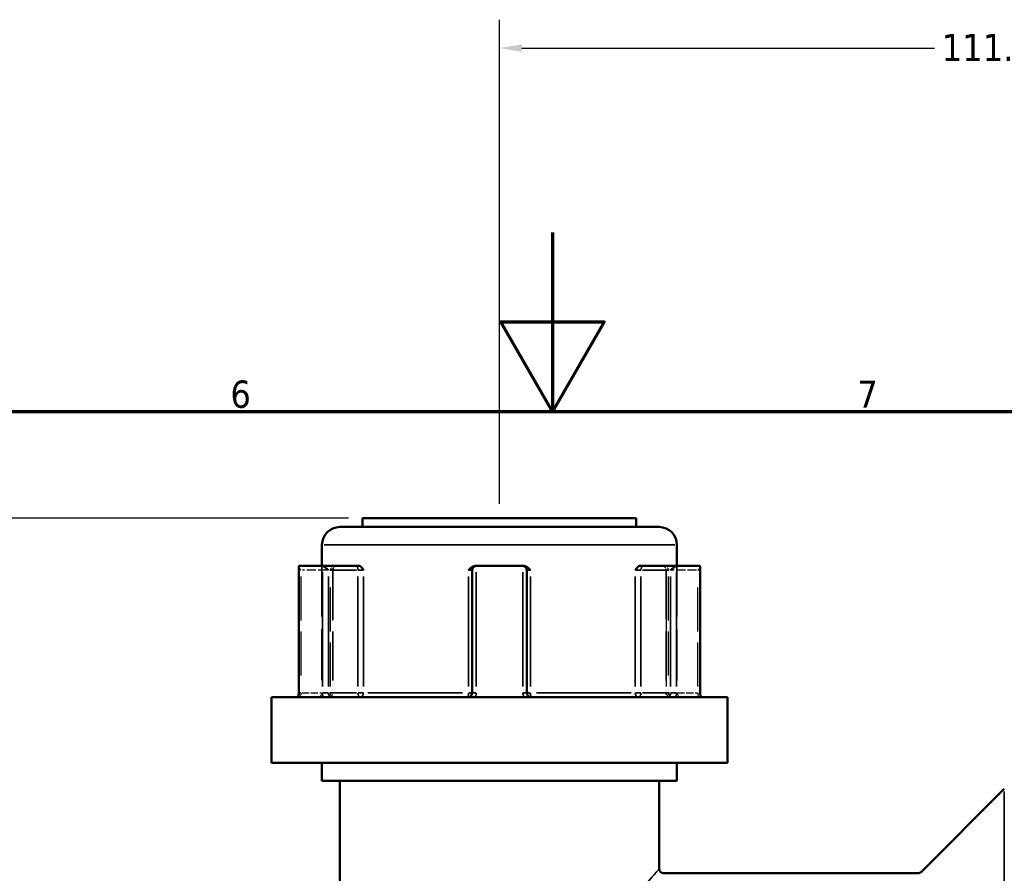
# Model space of a CAD drawing. Header units: millimetres. Extents: x 0 to 893, y 0 to 988.
# Tile 6 of 20: x 361 to 471, y 522 to 618. Entities that reach past the tile are written whole.
import ezdxf

# ---------------------------------------------------------------- set-up
doc = ezdxf.new("R2010")
doc.units = ezdxf.units.MM
doc.linetypes.add('DASHED', pattern=[0.2067, 0.1654, -0.0413])
for name, color, linetype, lineweight in [('Border (ANSI)', 7, 'Continuous', 70), ('Dimension (ANSI)', 7, 'Continuous', 25), ('Hidden (ANSI)', 7, 'DASHED', 35), ('Hidden Narrow (ANSI)', 7, 'DASHED', 25), ('Visible (ANSI)', 7, 'Continuous', 50), ('Visible Narrow (ANSI)', 7, 'Continuous', 35)]:
    doc.layers.add(name, color=color, linetype=linetype, lineweight=lineweight)
doc.styles.add('Note Text (ANSI)', font='tahoma.ttf')
doc.dimstyles.new('Default - mm (ANSI)', dxfattribs={"dimtxt": 3.048, "dimasz": 2.5, "dimexe": 3.175, "dimexo": 1.6002, "dimgap": 0.8, "dimtad": 0, "dimtoh": 1, "dimrnd": 1e-08, "dimzin": 4, "dimdsep": 46, "dimtxsty": 'Note Text (ANSI)', "dimcen": 0.09, "dimdle": 10, "dimclrd": 256, "dimclre": 256, "dimclrt": 256, "dimadec": 1, "dimazin": 1, "dimtfac": 1, "dimtofl": 0, "dimtmove": 0, "dimatfit": 3, "dimfxl": 1, "dimtolj": 1, "dimtzin": 4, "dimlwd": -1, "dimlwe": -1, "dimarcsym": 0})

# ---------------------------------------------------------------- blocks, each defined once
blk = doc.blocks.new('Borders Default Border')
at = {"layer": 'Border (ANSI)', "flags": 128}
for points in [[(420.5, 594), (420.5, 574), (414.73, 584), (426.27, 584), (420.5, 574)], [(20, 20), (20, 574), (821, 574), (821, 20), (20, 20)]]:
    blk.add_lwpolyline(points, dxfattribs=at)
at = {"layer": 'Border (ANSI)', "char_height": 3.05, "attachment_point": 7, "style": 'Note Text (ANSI)'}
for s, insert in [('6', (384.49, 574.34)), ('7', (454.6, 574.4))]:
    blk.add_mtext(s, dxfattribs=dict(at, insert=insert))
blk = doc.blocks.new('*D8')
at = {"layer": 'Defpoints', "color": 0, "transparency": 16777216}
for p in [(269.28, 562.06), (399.28, 562.06), (414.58, 212.06)]:
    blk.add_point(p, dxfattribs=at)
at = {"layer": 'Dimension (ANSI)', "transparency": 16777216}
for p, q in [((397.68, 562.06), (266.1, 562.06)), ((269.28, 559.56), (269.28, 394.03)), ((269.28, 214.56), (269.28, 380.09)), ((412.98, 212.06), (266.1, 212.06))]:
    blk.add_line(p, q, dxfattribs=at)
for points in [[(268.86, 559.56), (269.7, 559.56), (269.28, 562.06)], [(268.86, 214.56), (269.7, 214.56), (269.28, 212.06)]]:
    blk.add_solid(points, dxfattribs=at)
at = {"layer": 'Dimension (ANSI)', "transparency": 16777216, "insert": (267.69, 380.89), "char_height": 3.048, "attachment_point": 1, "rotation": 90, "style": 'Note Text (ANSI)'}
blk.add_mtext('\\A1;350.00', dxfattribs=at)
blk = doc.blocks.new('*D10')
at = {"layer": 'Defpoints', "color": 0, "transparency": 16777216}
for p in [(525.58, 614.65), (414.58, 562.06), (525.58, 531.44)]:
    blk.add_point(p, dxfattribs=at)
at = {"layer": 'Dimension (ANSI)', "transparency": 16777216}
for p, q in [((414.58, 563.66), (414.58, 617.82)), ((525.58, 533.04), (525.58, 617.82)), ((417.08, 614.65), (463.24, 614.65)), ((523.08, 614.65), (476.92, 614.65))]:
    blk.add_line(p, q, dxfattribs=at)
for points in [[(417.08, 615.06), (417.08, 614.23), (414.58, 614.65)], [(523.08, 615.06), (523.08, 614.23), (525.58, 614.65)]]:
    blk.add_solid(points, dxfattribs=at)
at = {"layer": 'Dimension (ANSI)', "transparency": 16777216, "insert": (464.04, 616.23), "char_height": 3.048, "attachment_point": 1, "style": 'Note Text (ANSI)'}
blk.add_mtext('\\A1;111.00', dxfattribs=at)

msp = doc.modelspace()

# ---------------------------------------------------------------- linework, layer by layer
at = {"layer": 'Hidden (ANSI)', "ltscale": 34.3493}
for p, q in [((394.729, 556.711), (394.729, 542.511)), ((434.429, 556.711), (434.429, 542.511))]:
    msp.add_line(p, q, dxfattribs=at)
at = {"layer": 'Hidden (ANSI)', "ltscale": 33.139816}
for p, q in [((395.947, 556.211), (395.947, 542.511)), ((433.211, 556.211), (433.211, 542.511))]:
    msp.add_line(p, q, dxfattribs=at)
at = {"layer": 'Hidden (ANSI)', "ltscale": 0.346335}
for centre, start, end in [((396.447, 556.211), 159.15758, 180), ((432.711, 556.211), 0, 20.84242)]:
    msp.add_arc(centre, 0.5, start, end, dxfattribs=at)
at = {"layer": 'Hidden (ANSI)', "ltscale": 1.495845}
for centre, start, end in [((394.229, 542.511), 270, 0), ((395.447, 542.511), 270, 0), ((433.711, 542.511), 180, 270), ((434.929, 542.511), 180, 270)]:
    msp.add_arc(centre, 0.5, start, end, dxfattribs=at)
at = {"layer": 'Hidden (ANSI)', "ltscale": 1.29952}
for centre, major_axis, start_param, end_param in [((392.633, 556.211), (-0.483, 0.483), 0.2617994, 1.3089969), ((436.525, 556.211), (-0.483, -0.483), 1.8325957, 2.8797933)]:
    msp.add_ellipse(centre, major_axis=major_axis, ratio=0.2679492, start_param=start_param, end_param=end_param, dxfattribs=at)
at = {"layer": 'Hidden (ANSI)', "ltscale": 1.940749}
for points, knots in [([(395.917, 556.211), (395.918, 556.212), (395.918, 556.212), (395.954, 556.319), (395.989, 556.419), (396.056, 556.564), (396.091, 556.625), (396.162, 556.694), (396.194, 556.711), (396.226, 556.711)], [-0.000316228, -0.000316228, -0.000316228, -0.000316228, 0, 0, 0.044767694, 0.044767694, 0.076339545, 0.076339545, 0.099395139, 0.099395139, 0.099395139, 0.099395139]), ([(432.932, 556.711), (432.965, 556.711), (432.997, 556.694), (433.067, 556.625), (433.102, 556.564), (433.17, 556.419), (433.204, 556.319), (433.24, 556.212), (433.241, 556.212), (433.241, 556.211)], [0.236796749, 0.236796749, 0.236796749, 0.236796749, 0.258427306, 0.258427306, 0.288047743, 0.288047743, 0.330048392, 0.330048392, 0.330345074, 0.330345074, 0.330345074, 0.330345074])]:
    msp.add_open_spline(points, degree=3, knots=knots, dxfattribs=at)
at = {"layer": 'Hidden Narrow (ANSI)', "ltscale": 6.056921}
for p, q in [((395.29, 556.211), (392.536, 556.211)), ((436.622, 556.211), (433.868, 556.211))]:
    msp.add_line(p, q, dxfattribs=at)
at = {"layer": 'Hidden Narrow (ANSI)', "ltscale": 29.825834}
for p, q in [((392.383, 555.526), (392.383, 543.196)), ((395.697, 543.196), (395.697, 555.526)), ((395.917, 555.526), (395.917, 543.196)), ((433.241, 543.196), (433.241, 555.526)), ((433.461, 555.526), (433.461, 543.196)), ((436.775, 543.196), (436.775, 555.526))]:
    msp.add_line(p, q, dxfattribs=at)
at = {"layer": 'Hidden Narrow (ANSI)', "ltscale": 0.540283}
for p, q in [((392.37, 542.511), (392.183, 542.511)), ((436.976, 542.511), (436.789, 542.511))]:
    msp.add_line(p, q, dxfattribs=at)
at = {"layer": 'Hidden Narrow (ANSI)', "ltscale": 4.762628}
for p, q in [((392.503, 542.511), (394.669, 542.511)), ((434.489, 542.511), (436.655, 542.511))]:
    msp.add_line(p, q, dxfattribs=at)
at = {"layer": 'Hidden Narrow (ANSI)', "ltscale": 1.346251}
for centre, major_axis, ratio, start_param, end_param in [((395.947, 556.211), (0, 0.5), 0.5, 0.0785398, 1.4922565), ((433.211, 556.211), (0, 0.5), 0.5, 4.7909288, 6.2046455), ((395.447, 542.511), (0, -0.5), 0.5, 0.0785398, 1.4922565), ((395.447, 542.511), (0, -0.5), 0.94014, 0.0785398, 1.4922565), ((433.711, 542.511), (0, -0.5), 0.94014, 4.7909288, 6.2046455), ((433.711, 542.511), (0, -0.5), 0.5, 4.7909288, 6.2046455)]:
    msp.add_ellipse(centre, major_axis=major_axis, ratio=ratio, start_param=start_param, end_param=end_param, dxfattribs=at)
at = {"layer": 'Hidden Narrow (ANSI)', "ltscale": 1.368955}
for points, knots in [([(392.383, 542.511), (392.383, 542.479), (392.382, 542.446), (392.377, 542.364), (392.372, 542.315), (392.354, 542.211), (392.341, 542.159), (392.306, 542.064), (392.284, 542.029), (392.256, 542.013), (392.25, 542.011), (392.245, 542.011)], [0, 0, 0, 0, 0.01936722, 0.01936722, 0.05035476, 0.05035476, 0.09063857, 0.09063857, 0.14300752, 0.14300752, 0.15775689, 0.15775689, 0.15775689, 0.15775689]), ([(436.914, 542.011), (436.908, 542.011), (436.902, 542.013), (436.875, 542.029), (436.852, 542.064), (436.818, 542.159), (436.804, 542.211), (436.787, 542.315), (436.781, 542.364), (436.776, 542.446), (436.775, 542.479), (436.775, 542.511)], [-1.42152899, -1.42152899, -1.42152899, -1.42152899, -1.40678008, -1.40678008, -1.35441096, -1.35441096, -1.31412702, -1.31412702, -1.28313938, -1.28313938, -1.2637721, -1.2637721, -1.2637721, -1.2637721])]:
    msp.add_open_spline(points, degree=3, knots=knots, dxfattribs=at)
at = {"layer": 'Visible (ANSI)'}
for p, q in [((399.279, 562.061), (429.879, 562.061)), ((399.279, 562.061), (399.279, 561.061)), ((429.879, 562.061), (429.879, 561.061)), ((396.729, 561.061), (432.429, 561.061)), ((394.729, 559.061), (394.729, 556.711)), ((434.429, 559.061), (434.429, 556.711)), ((392.133, 556.644), (392.133, 542.511)), ((392.198, 556.711), (394.758, 556.711)), ((398.507, 556.711), (394.758, 556.711)), ((398.854, 556.711), (398.507, 556.711)), ((411.519, 556.211), (411.519, 542.511)), ((412.019, 556.711), (411.952, 556.711)), ((412.019, 556.711), (417.139, 556.711)), ((417.207, 556.711), (417.139, 556.711)), ((417.639, 542.511), (417.639, 556.211)), ((430.651, 556.711), (430.305, 556.711)), ((434.401, 556.711), (430.651, 556.711)), ((434.401, 556.711), (436.961, 556.711)), ((437.025, 542.511), (437.025, 556.644)), ((389.079, 542.011), (440.079, 542.011)), ((389.079, 542.011), (389.079, 534.661)), ((440.079, 542.011), (440.079, 534.661)), ((389.079, 534.661), (440.079, 534.661)), ((394.729, 534.661), (394.729, 532.661)), ((434.429, 534.661), (434.429, 532.661)), ((394.729, 532.661), (434.429, 532.661)), ((396.729, 532.661), (396.729, 479.961)), ((432.429, 532.661), (432.429, 522.811)), ((461.726, 522.457), (471.033, 531.764)), ((461.372, 522.311), (432.929, 522.311))]:
    msp.add_line(p, q, dxfattribs=at)
for centre, radius, start, end in [((396.729, 559.061), 2, 90, 180), ((432.429, 559.061), 2, 0, 90), ((412.019, 556.211), 0.5, 96.1232, 180), ((417.139, 556.211), 0.5, 0, 83.8768), ((432.929, 522.811), 0.5, 180, 270), ((461.372, 522.811), 0.5, 270, 315)]:
    msp.add_arc(centre, radius, start, end, dxfattribs=at)
for centre, major_axis, start_param, end_param in [((392.633, 556.211), (-0.483, 0.483), 6.1282559, 6.5449847), ((395.193, 556.211), (0.483, -0.483), 1.3089969, 2.7729233), ((433.965, 556.211), (0.483, 0.483), 0.3686694, 1.8325957), ((436.525, 556.211), (-0.483, -0.483), 2.8797933, 3.2965221)]:
    msp.add_ellipse(centre, major_axis=major_axis, ratio=0.2679492, start_param=start_param, end_param=end_param, dxfattribs=at)
for points in [[(392.176, 556.708), (392.183, 556.71), (392.191, 556.711), (392.198, 556.711)], [(394.758, 556.711), (394.768, 556.711), (394.779, 556.71), (394.789, 556.708)], [(411.966, 556.708), (411.984, 556.71), (412.002, 556.711), (412.019, 556.711)], [(417.139, 556.711), (417.157, 556.711), (417.175, 556.71), (417.193, 556.708)], [(434.369, 556.708), (434.38, 556.71), (434.39, 556.711), (434.401, 556.711)], [(436.961, 556.711), (436.968, 556.711), (436.975, 556.71), (436.982, 556.708)]]:
    msp.add_open_spline(points, degree=3, dxfattribs=at)
for points, knots in [([(398.854, 556.711), (398.906, 556.711), (398.958, 556.694), (399.077, 556.625), (399.137, 556.564), (399.257, 556.419), (399.321, 556.319), (399.389, 556.212), (399.389, 556.212), (399.39, 556.211)], [0.236796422, 0.236796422, 0.236796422, 0.236796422, 0.258426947, 0.258426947, 0.28804734, 0.28804734, 0.330047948, 0.330047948, 0.33034463, 0.33034463, 0.33034463, 0.33034463]), ([(411.107, 556.211), (411.107, 556.212), (411.108, 556.212), (411.212, 556.319), (411.31, 556.419), (411.499, 556.564), (411.594, 556.625), (411.783, 556.694), (411.867, 556.711), (411.952, 556.711)], [-0.000316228, -0.000316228, -0.000316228, -0.000316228, 0, 0, 0.044767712, 0.044767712, 0.076339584, 0.076339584, 0.099395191, 0.099395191, 0.099395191, 0.099395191]), ([(417.207, 556.711), (417.292, 556.711), (417.375, 556.694), (417.565, 556.625), (417.66, 556.564), (417.848, 556.419), (417.946, 556.319), (418.05, 556.212), (418.051, 556.212), (418.052, 556.211)], [0.23679648, 0.23679648, 0.23679648, 0.23679648, 0.25842701, 0.25842701, 0.28804741, 0.28804741, 0.330048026, 0.330048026, 0.330344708, 0.330344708, 0.330344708, 0.330344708]), ([(429.768, 556.211), (429.769, 556.212), (429.769, 556.212), (429.837, 556.319), (429.901, 556.419), (430.021, 556.564), (430.082, 556.625), (430.201, 556.694), (430.253, 556.711), (430.305, 556.711)], [-0.000316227, -0.000316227, -0.000316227, -0.000316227, 0, 0, 0.044767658, 0.044767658, 0.076339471, 0.076339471, 0.099395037, 0.099395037, 0.099395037, 0.099395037]), ([(392.059, 542.011), (392.067, 542.033), (392.075, 542.058), (392.09, 542.115), (392.097, 542.146), (392.11, 542.212), (392.115, 542.247), (392.124, 542.319), (392.127, 542.357), (392.132, 542.433), (392.133, 542.472), (392.133, 542.511)], [-0.073246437, -0.073246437, -0.073246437, -0.073246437, -0.05859715, -0.05859715, -0.043947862, -0.043947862, -0.029298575, -0.029298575, -0.014649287, -0.014649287, 0, 0, 0, 0]), ([(411.519, 542.511), (411.519, 542.462), (411.512, 542.413), (411.476, 542.292), (411.435, 542.223), (411.313, 542.094), (411.221, 542.042), (411.088, 542.014), (411.054, 542.011), (411.019, 542.011)], [-0.2354349, -0.2354349, -0.2354349, -0.2354349, -0.20621481, -0.20621481, -0.15946266, -0.15946266, -0.09868487, -0.09868487, -0.07767797, -0.07767797, -0.07767797, -0.07767797]), ([(418.139, 542.011), (418.115, 542.011), (418.091, 542.013), (417.981, 542.029), (417.899, 542.064), (417.778, 542.159), (417.734, 542.211), (417.676, 542.315), (417.658, 542.364), (417.642, 542.446), (417.639, 542.479), (417.639, 542.511)], [-0.78964304, -0.78964304, -0.78964304, -0.78964304, -0.77486935, -0.77486935, -0.72250929, -0.72250929, -0.68223232, -0.68223232, -0.65125004, -0.65125004, -0.63188611, -0.63188611, -0.63188611, -0.63188611]), ([(437.025, 542.511), (437.025, 542.472), (437.026, 542.433), (437.031, 542.357), (437.034, 542.319), (437.043, 542.247), (437.049, 542.212), (437.061, 542.146), (437.068, 542.115), (437.083, 542.058), (437.091, 542.033), (437.099, 542.011)], [1.2637721, 1.2637721, 1.2637721, 1.2637721, 1.278421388, 1.278421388, 1.293070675, 1.293070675, 1.307719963, 1.307719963, 1.32236925, 1.32236925, 1.337018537, 1.337018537, 1.337018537, 1.337018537])]:
    msp.add_open_spline(points, degree=3, knots=knots, dxfattribs=at)
at = {"layer": 'Visible Narrow (ANSI)'}
for p, q in [((434.185, 559.061), (394.974, 559.061)), ((395.609, 556.211), (398.592, 556.211)), ((398.788, 556.211), (399.367, 556.211)), ((411.141, 556.211), (411.518, 556.211)), ((417.64, 556.211), (418.018, 556.211)), ((429.792, 556.211), (430.37, 556.211)), ((430.567, 556.211), (433.55, 556.211)), ((392.176, 543.221), (392.176, 555.998)), ((394.789, 555.998), (394.789, 543.221)), ((395.443, 543.196), (395.443, 555.526)), ((398.757, 555.526), (398.757, 543.196)), ((399.39, 543.196), (399.39, 555.526)), ((411.107, 555.526), (411.107, 543.196)), ((411.966, 543.221), (411.966, 555.998)), ((417.193, 555.998), (417.193, 543.221)), ((418.052, 543.196), (418.052, 555.526)), ((429.768, 555.526), (429.768, 543.196)), ((430.401, 543.196), (430.401, 555.526)), ((433.715, 555.526), (433.715, 543.196)), ((434.369, 543.221), (434.369, 555.998)), ((436.982, 555.998), (436.982, 543.221)), ((392.172, 542.511), (392.133, 542.511)), ((395.411, 542.511), (394.812, 542.511)), ((398.592, 542.511), (395.609, 542.511)), ((399.367, 542.511), (398.788, 542.511)), ((399.843, 542.511), (410.429, 542.511)), ((411.518, 542.511), (411.141, 542.511)), ((411.93, 542.511), (411.521, 542.511)), ((417.638, 542.511), (417.229, 542.511)), ((418.018, 542.511), (417.64, 542.511)), ((418.729, 542.511), (429.315, 542.511)), ((430.37, 542.511), (429.792, 542.511)), ((433.55, 542.511), (430.567, 542.511)), ((434.346, 542.511), (433.748, 542.511)), ((437.025, 542.511), (436.987, 542.511)), ((471.033, 481.171), (471.033, 531.451))]:
    msp.add_line(p, q, dxfattribs=at)
for centre, major_axis, ratio, start_param, end_param in [((398.507, 556.211), (0, 0.5), 0.5, 4.7909288, 6.2046455), ((430.651, 556.211), (0, 0.5), 0.5, 0.0785398, 1.4922565), ((399.007, 542.511), (0, -0.5), 0.5, 4.7909288, 6.2046455), ((399.007, 542.511), (0, -0.5), 0.7652014, 0.0785398, 1.4922565), ((411.019, 542.511), (0, -0.5), 0.1749386, 0.0785398, 1.4922565), ((418.139, 542.511), (0, -0.5), 0.1749386, 4.7909288, 6.2046455), ((430.151, 542.511), (0, -0.5), 0.7652014, 4.7909288, 6.2046455), ((430.151, 542.511), (0, -0.5), 0.5, 0.0785398, 1.4922565)]:
    msp.add_ellipse(centre, major_axis=major_axis, ratio=ratio, start_param=start_param, end_param=end_param, dxfattribs=at)
for points, knots in [([(392.121, 542.011), (392.122, 542.017), (392.123, 542.023), (392.145, 542.119), (392.16, 542.217), (392.173, 542.382), (392.176, 542.446), (392.176, 542.511)], [-0.052385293, -0.052385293, -0.052385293, -0.052385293, -0.05035476, -0.05035476, -0.019367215, -0.019367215, 0, 0, 0, 0]), ([(394.789, 542.511), (394.789, 542.446), (394.793, 542.382), (394.813, 542.217), (394.834, 542.119), (394.867, 542.023), (394.869, 542.017), (394.871, 542.011)], [0.631886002, 0.631886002, 0.631886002, 0.631886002, 0.65125392, 0.65125392, 0.682242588, 0.682242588, 0.684271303, 0.684271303, 0.684271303, 0.684271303]), ([(395.805, 542.011), (395.786, 542.011), (395.768, 542.013), (395.686, 542.029), (395.626, 542.064), (395.539, 542.159), (395.508, 542.211), (395.469, 542.315), (395.456, 542.364), (395.445, 542.446), (395.443, 542.479), (395.443, 542.511)], [-0.78964289, -0.78964289, -0.78964289, -0.78964289, -0.77489871, -0.77489871, -0.72252786, -0.72252786, -0.68224259, -0.68224259, -0.65125392, -0.65125392, -0.631886, -0.631886, -0.631886, -0.631886]), ([(411.829, 542.011), (411.868, 542.078), (411.9, 542.149), (411.951, 542.316), (411.966, 542.413), (411.966, 542.511)], [0.183049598, 0.183049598, 0.183049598, 0.183049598, 0.206214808, 0.206214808, 0.235434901, 0.235434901, 0.235434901, 0.235434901]), ([(417.193, 542.511), (417.193, 542.446), (417.199, 542.382), (417.232, 542.217), (417.268, 542.119), (417.322, 542.023), (417.326, 542.017), (417.329, 542.011)], [0.631886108, 0.631886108, 0.631886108, 0.631886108, 0.651250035, 0.651250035, 0.682232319, 0.682232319, 0.684271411, 0.684271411, 0.684271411, 0.684271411]), ([(433.715, 542.511), (433.715, 542.462), (433.71, 542.413), (433.685, 542.292), (433.657, 542.223), (433.571, 542.094), (433.505, 542.042), (433.406, 542.014), (433.38, 542.011), (433.354, 542.011)], [-0.31350591, -0.31350591, -0.31350591, -0.31350591, -0.28428582, -0.28428582, -0.23753367, -0.23753367, -0.17675588, -0.17675588, -0.15574903, -0.15574903, -0.15574903, -0.15574903]), ([(434.288, 542.011), (434.311, 542.078), (434.33, 542.149), (434.36, 542.316), (434.369, 542.413), (434.369, 542.511)], [0.261120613, 0.261120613, 0.261120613, 0.261120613, 0.28428582, 0.28428582, 0.313505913, 0.313505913, 0.313505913, 0.313505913]), ([(436.982, 542.511), (436.982, 542.446), (436.985, 542.382), (436.998, 542.217), (437.013, 542.119), (437.035, 542.023), (437.036, 542.017), (437.038, 542.011)], [1.2637721, 1.2637721, 1.2637721, 1.2637721, 1.283139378, 1.283139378, 1.314127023, 1.314127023, 1.316157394, 1.316157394, 1.316157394, 1.316157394]), ([(432.427, 522.808), (432.426, 522.808), (432.32, 522.686), (431.786, 522.073), (431.216, 521.418), (429.81, 519.759), (428.984, 518.769), (427.582, 517.005), (427.041, 516.305), (425.895, 514.745), (425.288, 513.876), (424.018, 511.827), (423.36, 510.617), (422.695, 508.655), (422.532, 507.99), (422.348, 506.462), (422.38, 505.594), (422.728, 503.71), (423.101, 502.716), (424.003, 500.826), (424.538, 499.928), (426.22, 497.345), (427.427, 495.797), (429.569, 493.138), (430.523, 492.016), (431.794, 490.537), (432.193, 490.081), (432.403, 489.841), (432.428, 489.812), (432.427, 489.813)], [-8.0521895, -8.0521895, -8.0521895, -8.0521895, -7.721308, -7.721308, -7.2005067, -7.2005067, -6.695816, -6.695816, -6.3960486, -6.3960486, -6.0632765, -6.0632765, -5.6584596, -5.6584596, -5.4632313, -5.4632313, -5.2195529, -5.2195529, -4.9151438, -4.9151438, -4.6008479, -4.6008479, -3.9603997, -3.9603997, -3.3440838, -3.3440838, -2.8474268, -2.8474268, -2.684036, -2.684036, -2.684036, -2.684036])]:
    msp.add_open_spline(points, degree=3, knots=knots, dxfattribs=at)

# ---------------------------------------------------------------- block references
msp.add_blockref('Borders Default Border', (0, 0))

# ---------------------------------------------------------------- dimensions: what is measured, and where the dimension line sits
at = {"layer": 'Dimension (ANSI)'}
dim = msp.add_linear_dim(base=(525.579, 614.648), p1=(414.579, 562.061), p2=(525.579, 531.436), dimstyle='Default - mm (ANSI)', override={"dimgap": 0.8, "dimtoh": 0, "dimdec": 2, "dimtol": 0, "dimlim": 0, "dimtp": 0, "dimtm": 0, "dimtdec": 2, "dimatfit": 1}, dxfattribs=at)
dim.commit()
dim.dimension.update_dxf_attribs({"geometry": '*D10', "text_midpoint": (470.079, 614.648), "dimtype": 160})
dim = msp.add_linear_dim(base=(269.279, 562.061), p1=(414.578, 212.062), p2=(399.279, 562.061), angle=90, dimstyle='Default - mm (ANSI)', override={"dimgap": 0.8, "dimtoh": 0, "dimdec": 2, "dimtol": 0, "dimlim": 0, "dimtp": 0, "dimtm": 0, "dimtdec": 2, "dimatfit": 1}, dxfattribs=at)
dim.commit()
dim.dimension.update_dxf_attribs({"geometry": '*D8', "text_midpoint": (269.279, 387.061), "dimtype": 160})

doc.saveas('drawing.dxf')
